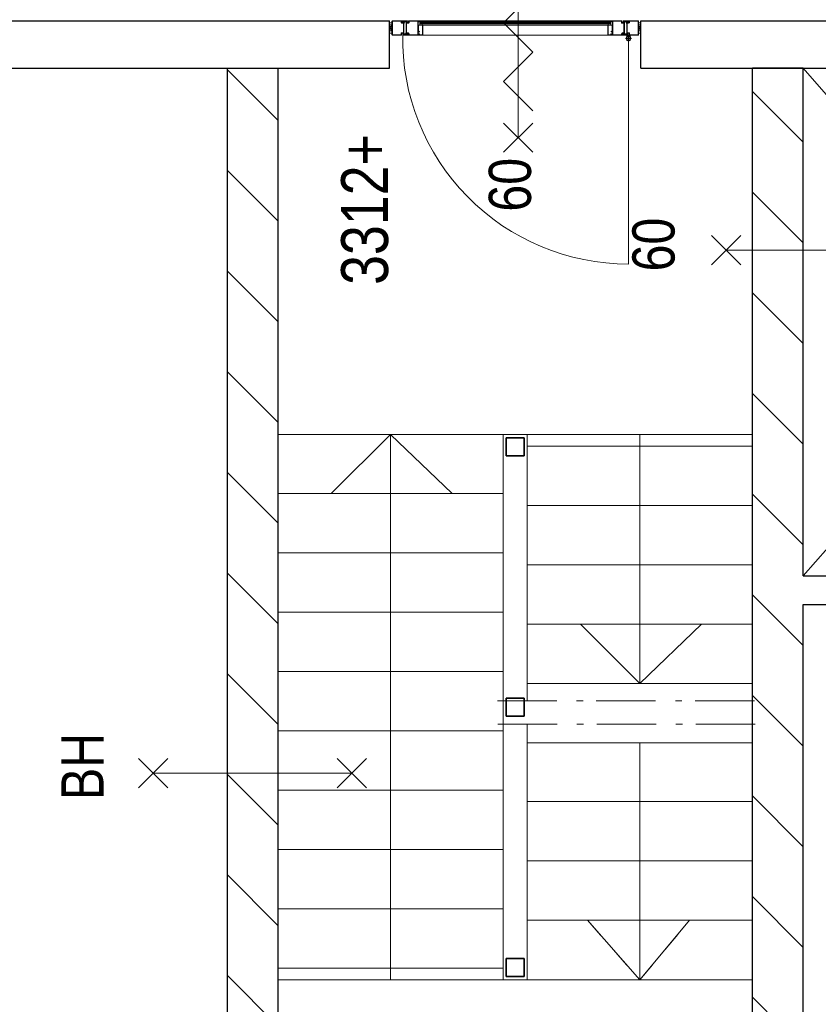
# Model space of a CAD drawing. Header units: millimetres. Extents: x 274596 to 660162, y 141333 to 298920.
# Tile 5 of 165: x 386072 to 389437, y 151060 to 155210. Entities that reach past the tile are written whole.
import ezdxf

# ---------------------------------------------------------------- set-up
doc = ezdxf.new("R2010")
doc.units = ezdxf.units.MM
doc.header["$LTSCALE"] = 400
doc.linetypes.add('STYLE_01', pattern=[0.416641, 0.208282, -0.208359])
doc.linetypes.add('STYLE_06', pattern=[1.041641, 0.625, -0.208282, 0.069427, -0.138931])
for name, color, linetype, lineweight in [('BA-Brandveiligheid', 7, 'Continuous', 15), ('Lijn-afbreek', 140, 'STYLE_06', 15), ('mat-beton (ihwg)', 5, 'Continuous', 25), ('mat-kalkzandsteen', 5, 'Continuous', 25), ('None', 7, 'Continuous', 9), ('Tekst', 140, 'Continuous', 15)]:
    doc.layers.add(name, color=color, linetype=linetype, lineweight=lineweight)
doc.styles.add('Arial Narrow', font='ARIALN.TTF', dxfattribs={"height": 222.25})

# ---------------------------------------------------------------- blocks, each defined once
blk = doc.blocks.new('*X800')
at = {"layer": 'None', "lineweight": 9}
for p, q in [((-54239.1, 491), (-54025.1, 705)), ((-53814.8, 491), (-53600.8, 705)), ((-53390.5, 491), (-53176.5, 705)), ((-52966.3, 491), (-52752.3, 705)), ((-52542, 491), (-52328, 705)), ((-52117.7, 491), (-51903.7, 705)), ((-51693.5, 491), (-51479.5, 705)), ((-51269.2, 491), (-51055.2, 705)), ((-50845, 491), (-50631, 705)), ((-50420.7, 491), (-50206.7, 705))]:
    blk.add_line(p, q, dxfattribs=at)
blk = doc.blocks.new('*X808')
at = {"layer": 'None', "lineweight": 9}
for p, q in [((-54146.4, 2705), (-53932.4, 2919)), ((-53722.1, 2705), (-53508.1, 2919)), ((-53297.9, 2705), (-53083.9, 2919)), ((-52873.6, 2705), (-52659.6, 2919)), ((-52449.3, 2705), (-52235.3, 2919)), ((-52025.1, 2705), (-51811.1, 2919)), ((-51600.8, 2705), (-51386.8, 2919)), ((-51176.5, 2705), (-50962.5, 2919)), ((-50752.3, 2705), (-50538.3, 2919)), ((-50328, 2705), (-50114, 2919))]:
    blk.add_line(p, q, dxfattribs=at)
blk = doc.blocks.new('060min Y')
at = {"layer": 'BA-Brandveiligheid', "color": 7, "linetype": 'Continuous', "lineweight": 15}
for p, q in [((-61.7, 480.2), (61.7, 356.7)), ((61.7, 480.2), (-61.7, 356.7)), ((0, -418.5), (0, 418.5)), ((-61.7, -480.2), (61.7, -356.7)), ((61.7, -480.2), (-61.7, -356.7))]:
    blk.add_line(p, q, dxfattribs=at)
at = {"layer": 'BA-Brandveiligheid', "color": 43, "insert": (-89.5, 813), "char_height": 177.8, "attachment_point": 1, "style": 'Arial Narrow'}
blk.add_mtext('60', dxfattribs=at)
blk = doc.blocks.new('0BH  Y')
at = {"layer": 'BA-Brandveiligheid', "color": 7, "linetype": 'Continuous', "lineweight": 15}
for p, q in [((-61.7, 480.2), (61.7, 356.7)), ((61.7, 480.2), (-61.7, 356.7)), ((0, -418.5), (0, 418.5)), ((-61.7, -480.2), (61.7, -356.7)), ((61.7, -480.2), (-61.7, -356.7))]:
    blk.add_line(p, q, dxfattribs=at)
at = {"layer": 'BA-Brandveiligheid', "color": 43, "insert": (-113.4, 805), "char_height": 177.8, "attachment_point": 1, "style": 'Arial Narrow'}
blk.add_mtext('BH', dxfattribs=at)
blk = doc.blocks.new('060min zelfsluitend X')
at = {"layer": 'BA-Brandveiligheid', "color": 7, "linetype": 'Continuous', "lineweight": 15}
for p, q in [((-480.2, 61.7), (-356.7, -61.7)), ((-480.2, -61.7), (-356.7, 61.7)), ((480.2, 61.7), (356.7, -61.7)), ((480.2, -61.7), (356.7, 61.7))]:
    blk.add_line(p, q, dxfattribs=at)
at = {"layer": 'None', "color": 7, "linetype": 'Continuous', "lineweight": 15}
for p, q in [((-305.3, -61.7), (-181.8, 61.7)), ((-58.3, -61.7), (-181.8, 61.7)), ((-58.3, -61.7), (65.2, 61.7)), ((188.6, -61.7), (65.2, 61.7)), ((188.6, -61.7), (312.1, 61.7)), ((-418.5, 0), (418.5, 0))]:
    blk.add_line(p, q, dxfattribs=at)
at = {"layer": 'BA-Brandveiligheid', "color": 43, "insert": (-730.2, 124.2), "char_height": 177.8, "attachment_point": 1, "style": 'Arial Narrow'}
blk.add_mtext('60', dxfattribs=at)
blk = doc.blocks.new('*U1080')
at = {"layer": 'None', "color": 43, "linetype": 'Continuous', "lineweight": 9}
for p, q in [((-50108.9, 491), (-52248.9, -1375)), ((-52248.9, 491), (-50108.9, -1375))]:
    blk.add_line(p, q, dxfattribs=at)
blk = doc.blocks.new('*U1301')
at = {"layer": 'None', "color": 8, "lineweight": 5}
blk.add_lwpolyline([(-49951.2, 1175), (-49951.2, 1185), (-49926.2, 1185), (-49926.2, 1175)], close=True, dxfattribs=at)
blk.add_lwpolyline([(-49951.2, 1175), (-49926.2, 1185), (-49926.2, 1175), (-49951.2, 1185)], dxfattribs=at)
blk = doc.blocks.new('*U1302')
at = {"layer": 'None', "color": 8, "linetype": 'Continuous', "lineweight": 5}
for points in [[(-49961.2, 1175), (-49959.6, 1180.4), (-49961.2, 1185), (-49956.2, 1185), (-49951.2, 1185), (-49951.2, 1180), (-49951.2, 1175), (-49956.2, 1175), (-49961.2, 1175)], [(-49916.2, 1175), (-49917.7, 1180.4), (-49916.2, 1185), (-49921.2, 1185), (-49926.2, 1185), (-49926.2, 1180), (-49926.2, 1175), (-49921.2, 1175), (-49916.2, 1175)]]:
    blk.add_open_spline(points, degree=2, knots=[0, 0, 0, 0.253055, 0.253055, 0.502036, 0.502036, 0.751018, 0.751018, 1, 1, 1], dxfattribs=at)
at = {"layer": 'None', "color": 7}
blk.add_blockref('*U1301', (0, 0), dxfattribs=at)
blk = doc.blocks.new('ARCPOLY21')
at = {"layer": 'None', "color": 8, "linetype": 'Continuous', "lineweight": 5}
for p, q in [((603.498816, 714.713573), (603.263974, 713.837028)), ((603.266954, 676.816344), (603.266954, 713.840008)), ((604.14046, 715.355217), (603.498816, 714.713573)), ((605.016947, 715.59006), (604.14046, 715.355217)), ((605.016947, 715.59), (641.516924, 715.59)), ((605.016947, 713.837028), (641.51895, 713.837028)), ((605.016947, 676.816344), (605.016947, 713.837028)), ((641.748786, 707.210541), (641.513944, 708.087087)), ((641.51895, 715.59006), (642.395437, 715.355217)), ((641.51895, 713.837028), (641.51895, 708.083987)), ((642.39049, 706.568897), (641.748786, 707.210541)), ((643.266976, 706.334054), (642.39049, 706.568897)), ((642.395437, 715.355217), (643.037081, 714.713573)), ((643.037081, 714.713573), (643.271923, 713.837028)), ((643.266976, 713.840008), (643.266976, 708.087087)), ((643.266976, 708.087087), (651.516974, 708.087087)), ((643.268943, 706.333995), (651.518941, 706.333995)), ((651.518941, 708.087087), (652.395487, 707.852185)), ((651.518941, 706.333995), (651.518941, 676.816344)), ((652.395487, 707.852185), (653.037071, 707.210541)), ((653.037071, 707.210541), (653.271973, 706.334054)), ((653.266966, 706.337094), (653.266966, 676.816344)), ((603.266954, 657.33999), (603.266954, 676.816344)), ((605.016947, 657.33707), (605.016947, 676.816344)), ((643.47446, 664.334774), (642.102242, 662.962556)), ((645.348966, 664.837062), (643.47446, 664.334774)), ((651.518941, 664.837003), (645.189941, 664.837003)), ((651.518941, 676.816344), (651.518941, 664.837003)), ((653.034508, 663.962066), (653.268933, 664.837062)), ((653.266966, 676.816344), (653.266966, 664.837003)), ((603.505969, 656.463563), (603.271961, 657.33707)), ((604.145408, 655.824125), (603.505969, 656.463563)), ((605.018973, 655.590057), (604.145408, 655.824125)), ((666.518927, 655.589998), (605.016947, 655.589998)), ((645.26695, 657.33707), (605.018973, 657.33707)), ((642.102242, 662.962556), (641.599953, 661.088109)), ((641.599953, 661.088109), (642.102242, 659.213603)), ((642.102242, 659.213603), (643.47446, 657.841384)), ((643.617749, 662.08756), (643.349946, 661.088109)), ((643.349946, 661.088109), (643.617749, 660.088599)), ((643.47446, 657.841384), (645.348966, 657.339096)), ((644.349456, 662.819266), (643.617749, 662.08756)), ((643.617749, 660.088599), (644.349456, 659.356892)), ((645.348966, 663.08707), (644.349456, 662.819266)), ((644.349456, 659.356892), (645.348966, 659.089088)), ((645.26695, 657.33707), (666.518927, 657.33707)), ((651.516974, 663.08701), (645.348966, 663.08701)), ((645.348966, 659.087062), (666.518927, 659.087062)), ((651.518941, 663.08707), (652.393937, 663.321495)), ((652.393937, 663.321495), (653.034508, 663.962066)), ((666.518927, 659.087062), (667.393923, 658.852637)), ((667.393923, 655.821502), (666.518927, 655.587077)), ((667.393923, 658.852637), (668.034494, 658.212066)), ((668.034494, 656.462073), (667.393923, 655.821502)), ((668.034494, 658.212066), (668.268919, 657.33707)), ((668.268919, 657.33707), (668.034494, 656.462073))]:
    blk.add_line(p, q, dxfattribs=at)
blk = doc.blocks.new('ARCPOLY22')
at = {"layer": 'None', "color": 8, "linetype": 'Continuous', "lineweight": 5}
for p, q in [((648.500085, 714.709997), (648.266017, 713.836491)), ((648.266017, 713.836491), (648.500085, 712.962985)), ((649.139583, 715.349495), (648.500085, 714.709997)), ((648.500085, 712.962985), (649.139583, 712.323546)), ((650.013089, 715.583503), (649.139583, 715.349495)), ((649.139583, 712.323546), (650.013089, 712.089479)), ((650.01303, 715.583563), (711.515069, 715.583563)), ((671.365023, 713.836551), (650.013089, 713.836551)), ((671.283066, 712.086558), (650.013089, 712.086558)), ((663.497508, 707.211494), (663.263083, 706.336498)), ((663.265109, 694.357216), (663.265109, 706.336558)), ((664.138079, 707.852066), (663.497508, 707.211494)), ((665.013075, 708.086491), (664.138079, 707.852066)), ((665.013075, 706.336558), (671.283066, 706.336558)), ((665.013075, 694.357216), (665.013075, 706.336558)), ((665.015101, 708.08655), (671.283066, 708.08655)), ((673.157573, 713.332236), (671.283066, 713.834465)), ((672.282577, 711.816669), (671.283066, 712.084472)), ((671.283066, 708.086491), (672.282577, 708.354354)), ((671.283066, 706.336498), (673.157573, 706.838787)), ((671.365023, 713.836551), (711.515069, 713.836551)), ((673.014224, 711.085021), (672.282577, 711.816669)), ((672.282577, 708.354354), (673.014224, 709.086001)), ((673.282087, 710.085511), (673.014224, 711.085021)), ((673.014224, 709.086001), (673.282087, 710.085511)), ((674.529791, 711.960018), (673.157573, 713.332236)), ((673.157573, 706.838787), (674.529791, 708.211005)), ((675.032079, 710.085511), (674.529791, 711.960018)), ((674.529791, 708.211005), (675.032079, 710.085511)), ((711.515069, 715.583503), (712.388575, 715.349495)), ((711.515069, 713.836551), (711.515069, 694.357216)), ((712.388575, 715.349495), (713.028014, 714.709997)), ((713.028014, 714.709997), (713.262081, 713.836491)), ((713.265061, 712.086558), (713.265061, 713.83357)), ((713.265061, 712.086558), (713.265061, 694.357216)), ((663.494945, 663.96302), (663.260043, 664.839506)), ((663.265109, 664.836466), (663.265109, 694.357216)), ((665.013075, 664.839566), (665.013075, 694.357216)), ((673.263073, 664.839566), (665.013075, 664.839566)), ((673.26504, 664.839506), (674.141586, 664.604664)), ((674.141586, 664.604664), (674.78323, 663.96302)), ((711.515069, 694.357216), (711.515069, 659.086466)), ((713.265061, 694.357216), (713.265061, 659.086525)), ((664.136589, 663.321376), (663.494945, 663.96302)), ((665.013075, 663.086534), (664.136589, 663.321376)), ((673.2651, 663.086474), (665.015101, 663.086474)), ((673.494935, 656.460047), (673.260093, 657.336533)), ((673.2651, 657.333553), (673.2651, 663.086474)), ((674.136579, 655.818403), (673.494935, 656.460047)), ((675.013065, 655.583501), (674.136579, 655.818403)), ((674.78323, 663.96302), (675.018072, 663.086534)), ((675.013065, 657.336593), (675.013065, 663.089573)), ((713.265061, 657.336593), (675.013065, 657.336593)), ((711.76511, 655.58356), (675.015092, 655.58356)), ((711.749554, 658.211052), (711.515069, 659.086049)), ((712.390065, 657.570481), (711.749554, 658.211052)), ((711.765051, 655.589461), (731.513083, 655.589461)), ((713.265061, 657.336056), (712.390065, 657.570481)), ((731.513083, 659.086466), (713.265061, 659.086466)), ((713.265061, 657.336473), (731.513083, 657.336473)), ((732.386589, 658.849478), (731.513083, 659.083545)), ((731.513083, 655.589521), (732.386589, 655.823588)), ((733.026028, 658.210039), (732.386589, 658.849478)), ((732.386589, 655.823588), (733.026028, 656.463027)), ((733.260095, 657.336533), (733.026028, 658.210039)), ((733.026028, 656.463027), (733.260095, 657.336533))]:
    blk.add_line(p, q, dxfattribs=at)
blk = doc.blocks.new('ARCPOLY24')
at = {"layer": 'None', "color": 8, "linetype": 'Continuous', "lineweight": 5}
for p, q in [((868.494928, 714.709997), (868.26092, 713.836491)), ((868.26092, 713.836491), (868.494928, 712.962985)), ((869.134426, 715.349495), (868.494928, 714.709997)), ((868.494928, 712.962985), (869.134426, 712.323546)), ((870.007932, 715.583503), (869.134426, 715.349495)), ((869.134426, 712.323546), (870.007932, 712.089479)), ((870.007873, 715.583563), (931.509912, 715.583563)), ((891.359866, 713.836551), (870.007932, 713.836551)), ((891.277909, 712.086558), (870.007932, 712.086558)), ((883.492351, 707.211494), (883.257926, 706.336498)), ((883.259952, 694.357216), (883.259952, 706.336558)), ((884.132922, 707.852066), (883.492351, 707.211494)), ((885.007918, 708.086491), (884.132922, 707.852066)), ((885.007918, 706.336558), (891.277909, 706.336558)), ((885.007918, 694.357216), (885.007918, 706.336558)), ((885.009944, 708.08655), (891.277909, 708.08655)), ((893.152416, 713.332236), (891.277909, 713.834465)), ((892.27742, 711.816669), (891.277909, 712.084472)), ((891.277909, 708.086491), (892.27742, 708.354354)), ((891.277909, 706.336498), (893.152416, 706.838787)), ((891.359866, 713.836551), (931.509912, 713.836551)), ((893.009067, 711.085021), (892.27742, 711.816669)), ((892.27742, 708.354354), (893.009067, 709.086001)), ((893.27693, 710.085511), (893.009067, 711.085021)), ((893.009067, 709.086001), (893.27693, 710.085511)), ((894.524634, 711.960018), (893.152416, 713.332236)), ((893.152416, 706.838787), (894.524634, 708.211005)), ((895.026922, 710.085511), (894.524634, 711.960018)), ((894.524634, 708.211005), (895.026922, 710.085511)), ((931.509912, 715.583503), (932.383418, 715.349495)), ((931.509912, 713.836551), (931.509912, 694.357216)), ((932.383418, 715.349495), (933.022857, 714.709997)), ((933.022857, 714.709997), (933.256924, 713.836491)), ((933.259904, 712.086558), (933.259904, 713.83357)), ((933.259904, 712.086558), (933.259904, 694.357216)), ((883.489788, 663.96302), (883.254886, 664.839506)), ((883.259952, 664.836466), (883.259952, 694.357216)), ((885.007918, 664.839566), (885.007918, 694.357216)), ((893.257916, 664.839566), (885.007918, 664.839566)), ((893.259883, 664.839506), (894.136429, 664.604664)), ((894.136429, 664.604664), (894.778073, 663.96302)), ((931.509912, 694.357216), (931.509912, 659.086466)), ((933.259904, 694.357216), (933.259904, 659.086525)), ((884.131432, 663.321376), (883.489788, 663.96302)), ((885.007918, 663.086534), (884.131432, 663.321376)), ((893.259943, 663.086474), (885.009944, 663.086474)), ((893.489778, 656.460047), (893.254936, 657.336533)), ((893.259943, 657.333553), (893.259943, 663.086474)), ((894.131422, 655.818403), (893.489778, 656.460047)), ((895.007908, 655.583501), (894.131422, 655.818403)), ((894.778073, 663.96302), (895.012915, 663.086534)), ((895.007908, 657.336593), (895.007908, 663.089573)), ((933.259904, 657.336593), (895.007908, 657.336593)), ((931.759953, 655.58356), (895.009935, 655.58356)), ((931.744397, 658.211052), (931.509912, 659.086049)), ((932.384908, 657.570481), (931.744397, 658.211052)), ((931.759894, 655.589461), (951.507926, 655.589461)), ((933.259904, 657.335997), (932.384908, 657.570481)), ((951.507926, 659.086466), (933.259904, 659.086466)), ((933.259904, 657.336473), (951.507926, 657.336473)), ((952.381432, 658.849478), (951.507926, 659.083545)), ((951.507926, 655.589521), (952.381432, 655.823588)), ((953.020871, 658.210039), (952.381432, 658.849478)), ((952.381432, 655.823588), (953.020871, 656.463027)), ((953.254938, 657.336533), (953.020871, 658.210039)), ((953.020871, 656.463027), (953.254938, 657.336533))]:
    blk.add_line(p, q, dxfattribs=at)
blk = doc.blocks.new('*U1303')
at = {"layer": 'None', "color": 8, "lineweight": 5}
blk.add_lwpolyline([(-49951.2, 2224), (-49951.2, 2234), (-49926.2, 2234), (-49926.2, 2224)], close=True, dxfattribs=at)
blk.add_lwpolyline([(-49951.2, 2224), (-49926.2, 2234), (-49926.2, 2224), (-49951.2, 2234)], dxfattribs=at)
blk = doc.blocks.new('*U1304')
at = {"layer": 'None', "color": 8, "linetype": 'Continuous', "lineweight": 5}
for points in [[(-49961.2, 2224), (-49959.6, 2229.3), (-49961.2, 2234), (-49956.2, 2234), (-49951.2, 2234), (-49951.2, 2229), (-49951.2, 2224), (-49956.2, 2224), (-49961.2, 2224)], [(-49916.2, 2224), (-49917.7, 2229.3), (-49916.2, 2234), (-49921.2, 2234), (-49926.2, 2234), (-49926.2, 2229), (-49926.2, 2224), (-49921.2, 2224), (-49916.2, 2224)]]:
    blk.add_open_spline(points, degree=2, knots=[0, 0, 0, 0.253055, 0.253055, 0.502036, 0.502036, 0.751018, 0.751018, 1, 1, 1], dxfattribs=at)
at = {"layer": 'None', "color": 7}
blk.add_blockref('*U1303', (0, 0), dxfattribs=at)
blk = doc.blocks.new('*U1305')
at = {"layer": 'None', "color": 8, "linetype": 'Continuous', "lineweight": 5}
for p, q in [((-49965.3, 2178.1), (-49965.4, 2177.5)), ((-49965.4, 2163.9), (-49965.4, 2177.5)), ((-49965.4, 2163.9), (-49965.3, 2163.9)), ((-49965.3, 2162.5), (-49965.4, 2162.5)), ((-49965.4, 2162.5), (-49965.4, 2156.8)), ((-49964.9, 2178.5), (-49965.3, 2178.1)), ((-49965.3, 2163.9), (-49965, 2163.6)), ((-49965.1, 2162.8), (-49965.3, 2162.5)), ((-49964.9, 2163.2), (-49965.1, 2162.8)), ((-49965, 2163.6), (-49964.9, 2163.2)), ((-49964.3, 2178.6), (-49964.9, 2178.5)), ((-49964.2, 2177.4), (-49964.4, 2177.3)), ((-49964.4, 2177.3), (-49964.4, 2177.2)), ((-49964.4, 2175.4), (-49964.4, 2177.2)), ((-49964.4, 2175.4), (-49964.2, 2172.7)), ((-49963.8, 2178.5), (-49964.3, 2178.6)), ((-49964, 2177.3), (-49964.2, 2177.4)), ((-49964.2, 2172.7), (-49963.5, 2167.1)), ((-49961.2, 2173), (-49964, 2177.3)), ((-49963.4, 2178.1), (-49963.8, 2178.5)), ((-49963.3, 2166.7), (-49963.5, 2167.1)), ((-49960.4, 2173.5), (-49963.4, 2178.1)), ((-49963.4, 2161.1), (-49963.1, 2163.1)), ((-49963.4, 2158.9), (-49961.5, 2162.5)), ((-49963.3, 2161), (-49963.4, 2161.1)), ((-49963.4, 2155.4), (-49961.5, 2158.9)), ((-49963.3, 2157.7), (-49963.4, 2158.9)), ((-49962.8, 2166.3), (-49963.3, 2166.7)), ((-49963.1, 2161), (-49963.3, 2161)), ((-49962.2, 2159.3), (-49963.2, 2157.7)), ((-49963.1, 2163.1), (-49962.9, 2163.6)), ((-49962.1, 2162.8), (-49963.1, 2161)), ((-49962.9, 2163.6), (-49962.6, 2163.9)), ((-49962.8, 2166.3), (-49959.2, 2165.1)), ((-49962.6, 2163.9), (-49962.1, 2164)), ((-49961.8, 2159.5), (-49962.2, 2159.3)), ((-49958.6, 2164), (-49962.1, 2164)), ((-49961.8, 2162.9), (-49962.1, 2162.8)), ((-49961.5, 2162.8), (-49961.8, 2162.9)), ((-49961.5, 2159.3), (-49961.8, 2159.5)), ((-49961.5, 2162.5), (-49961.5, 2162.8)), ((-49961.5, 2158.9), (-49961.5, 2159.3)), ((-49961, 2172.8), (-49961.2, 2173)), ((-49960.8, 2172.8), (-49961, 2172.8)), ((-49960.6, 2172.9), (-49960.8, 2172.8)), ((-49960.4, 2173), (-49960.6, 2172.9)), ((-49960.6, 2172.9), (-49960.6, 2172.9)), ((-49960.4, 2173.5), (-49960.4, 2173.3)), ((-49960.4, 2173.3), (-49960.4, 2173)), ((-49958.8, 2164.9), (-49959.2, 2165.1)), ((-49958.5, 2164.6), (-49958.8, 2164.9)), ((-49958.4, 2164.1), (-49958.6, 2164)), ((-49958.5, 2164.6), (-49958.4, 2164.2)), ((-49958.4, 2164.2), (-49958.4, 2164.1)), ((-49919.5, 2173.8), (-49919.3, 2174)), ((-49919.5, 2173.7), (-49919.5, 2173.8)), ((-49919.4, 2173.4), (-49919.5, 2173.7)), ((-49919.4, 2173.4), (-49919.1, 2173)), ((-49919.3, 2174), (-49915.8, 2173.9)), ((-49919.1, 2173), (-49918.7, 2172.8)), ((-49915.1, 2171.6), (-49918.7, 2172.8)), ((-49917.5, 2164.9), (-49917.3, 2165.1)), ((-49917.5, 2164.6), (-49917.5, 2164.9)), ((-49917.4, 2164.4), (-49917.5, 2164.6)), ((-49917.4, 2164.4), (-49914.5, 2159.8)), ((-49917.3, 2165.1), (-49917.3, 2165.1)), ((-49917.3, 2165.1), (-49917, 2165.1)), ((-49917, 2165.1), (-49916.8, 2165.1)), ((-49916.8, 2165.1), (-49916.7, 2164.9)), ((-49916.7, 2164.9), (-49913.8, 2160.7)), ((-49914.5, 2182.5), (-49916.4, 2179)), ((-49916.4, 2179), (-49916.4, 2178.6)), ((-49914.5, 2179), (-49916.4, 2175.4)), ((-49916.4, 2178.6), (-49916.1, 2178.4)), ((-49916.4, 2175.4), (-49916.4, 2175.1)), ((-49916.4, 2175.1), (-49916.1, 2175)), ((-49916.1, 2178.4), (-49915.7, 2178.6)), ((-49916.1, 2175), (-49915.8, 2175.2)), ((-49915.8, 2175.2), (-49914.8, 2176.9)), ((-49915.3, 2174), (-49915.8, 2173.9)), ((-49915.7, 2178.6), (-49914.7, 2180.2)), ((-49915, 2174.3), (-49915.3, 2174)), ((-49915.1, 2171.6), (-49914.6, 2171.3)), ((-49914.8, 2174.8), (-49915, 2174.3)), ((-49914.8, 2180.4), (-49914.7, 2180.6)), ((-49914.7, 2180.2), (-49914.8, 2180.4)), ((-49914.8, 2176.9), (-49914.6, 2177)), ((-49914.5, 2176.8), (-49914.8, 2174.8)), ((-49914.7, 2180.6), (-49914.5, 2180.6)), ((-49914.6, 2177), (-49914.5, 2176.8)), ((-49914.6, 2171.3), (-49914.4, 2170.8)), ((-49914.3, 2182.6), (-49914.5, 2182.5)), ((-49914.5, 2180.6), (-49914.4, 2180.4)), ((-49914.4, 2180.4), (-49914.5, 2180.2)), ((-49914.5, 2180.2), (-49914.5, 2179)), ((-49914.5, 2159.8), (-49914.1, 2159.5)), ((-49913.7, 2165.2), (-49914.4, 2170.8)), ((-49914, 2182.7), (-49914.3, 2182.6)), ((-49914.1, 2159.5), (-49913.5, 2159.3)), ((-49913.8, 2182.6), (-49914, 2182.7)), ((-49912.4, 2181.1), (-49913.8, 2182.6)), ((-49913.8, 2160.7), (-49913.7, 2160.6)), ((-49913.5, 2162.6), (-49913.7, 2165.2)), ((-49913.7, 2160.6), (-49913.5, 2160.7)), ((-49913.5, 2162.6), (-49913.5, 2160.8)), ((-49913.5, 2160.7), (-49913.5, 2160.8)), ((-49913.5, 2159.3), (-49913, 2159.4)), ((-49913, 2174.7), (-49912.8, 2175.1)), ((-49912.9, 2174.3), (-49913, 2174.7)), ((-49913, 2159.4), (-49912.6, 2159.8)), ((-49912.6, 2174), (-49912.9, 2174.3)), ((-49912.8, 2175.1), (-49912.5, 2175.4)), ((-49912.4, 2174), (-49912.6, 2174)), ((-49912.6, 2159.8), (-49912.4, 2160.4)), ((-49912.5, 2175.4), (-49912.4, 2175.4)), ((-49912.4, 2175.4), (-49912.4, 2181.1)), ((-49912.4, 2174), (-49912.4, 2160.4)), ((-49968.9, 2119.3), (-49968.9, 1365)), ((-49965.4, 2156.8), (-49964, 2155.4)), ((-49964, 2155.4), (-49963.9, 2155.3)), ((-49963.9, 2155.3), (-49963.6, 2155.3)), ((-49963.6, 2155.3), (-49963.4, 2155.4)), ((-49963.5, 2157.5), (-49963.3, 2157.7)), ((-49963.4, 2157.4), (-49963.5, 2157.5)), ((-49963.2, 2157.4), (-49963.4, 2157.4)), ((-49963.2, 2157.7), (-49963.1, 2157.5)), ((-49963.1, 2157.5), (-49963.2, 2157.4)), ((-49908.9, 2119.3), (-49908.9, 1365)), ((-49968.4, 2111.7), (-49968.1, 2112.8)), ((-49968.4, 2111.7), (-49968.4, 2095.3)), ((-49968.4, 2095.3), (-49968.3, 2094.6)), ((-49968.3, 2094.6), (-49967.8, 2094.2)), ((-49968.1, 2112.8), (-49967.3, 2113.7)), ((-49967.8, 2094.2), (-49967.1, 2094)), ((-49967.3, 2113.7), (-49966.1, 2114)), ((-49967.2, 2111.7), (-49967.1, 2112.2)), ((-49967.2, 2111.7), (-49967.2, 2095.2)), ((-49967.2, 2095.2), (-49927.7, 2095.2)), ((-49967.1, 2112.2), (-49966.7, 2112.6)), ((-49967.1, 2094), (-49944.7, 2094)), ((-49966.7, 2112.6), (-49966.1, 2112.7)), ((-49966.1, 2114), (-49965, 2113.7)), ((-49966.1, 2112.7), (-49965.6, 2112.6)), ((-49965.6, 2112.6), (-49965.2, 2112.2)), ((-49965.2, 2111.3), (-49965.5, 2107.6)), ((-49964.3, 2107.4), (-49965.5, 2107.6)), ((-49965.2, 2112.2), (-49965.1, 2111.7)), ((-49965.1, 2111.7), (-49965.2, 2111.3)), ((-49965, 2113.7), (-49964.1, 2112.8)), ((-49963.9, 2111.1), (-49964.3, 2107.4)), ((-49964.1, 2112.8), (-49963.8, 2111.7)), ((-49963.8, 2111.7), (-49963.9, 2111.1)), ((-49956.2, 2113.1), (-49956.4, 2112.1)), ((-49956.4, 2112.1), (-49956.2, 2111.2)), ((-49955.5, 2113.8), (-49956.2, 2113.1)), ((-49955.9, 2110.9), (-49953.2, 2108.2)), ((-49954.5, 2114), (-49955.5, 2113.8)), ((-49955, 2112.4), (-49955.1, 2112.1)), ((-49955.1, 2112.1), (-49955.1, 2111.8)), ((-49955.1, 2111.8), (-49955, 2111.7)), ((-49954.8, 2112.6), (-49955, 2112.4)), ((-49955, 2111.7), (-49952.3, 2109.1)), ((-49954.5, 2112.7), (-49954.8, 2112.6)), ((-49954.7, 2094), (-49938.9, 2094)), ((-49944.7, 2114), (-49954.5, 2114)), ((-49927.7, 2112.7), (-49954.5, 2112.7)), ((-49952.3, 2109.1), (-49953.2, 2108.2)), ((-49944.7, 2094), (-49927.6, 2094)), ((-49927.7, 2114), (-49927, 2113.8)), ((-49927.7, 2095.2), (-49927.7, 2112.7)), ((-49927.6, 2094), (-49926.9, 2094.2)), ((-49927.1, 2113.8), (-49926.6, 2113.3)), ((-49926.9, 2094.2), (-49926.5, 2094.6)), ((-49926.6, 2113.3), (-49926.5, 2112.7)), ((-49926.6, 2094.6), (-49926.5, 2095.3)), ((-49926.5, 2095.3), (-49926.5, 2112.7)), ((-49916.9, 2106.5), (-49926.5, 2106.5)), ((-49921.9, 2096.5), (-49926.5, 2096.5)), ((-49926.5, 2096.5), (-49926.5, 1365)), ((-49921.9, 1383), (-49921.9, 2106.5)), ((-49916.9, 1383), (-49916.9, 2106.5)), ((-49910.4, 2094), (-49916.9, 2094)), ((-49912.4, 2095.7), (-49912.4, 1365)), ((-49968.9, 1286.5), (-49968.9, 1365)), ((-49926.5, 1365), (-49926.5, 1333.8)), ((-49926.5, 1313.7), (-49926.5, 1347.5)), ((-49921.9, 1347.5), (-49921.9, 1302.5)), ((-49916.9, 1347.5), (-49916.9, 1302.5)), ((-49912.4, 1365), (-49912.4, 1333.8)), ((-49912.4, 1313.2), (-49912.4, 1333.8)), ((-49908.9, 1286.5), (-49908.9, 1365)), ((-49968.4, 1313.7), (-49968.3, 1314.4)), ((-49968.4, 1297.3), (-49968.4, 1313.7)), ((-49968.4, 1297.3), (-49968.1, 1296.1)), ((-49968.3, 1314.4), (-49967.8, 1314.8)), ((-49968.1, 1296.1), (-49967.3, 1295.3)), ((-49967.8, 1314.8), (-49967.1, 1315)), ((-49967.3, 1295.3), (-49966.1, 1295)), ((-49967.2, 1313.7), (-49927.7, 1313.7)), ((-49967.2, 1297.3), (-49967.2, 1313.7)), ((-49967.2, 1297.3), (-49967.1, 1296.8)), ((-49967.1, 1315), (-49944.7, 1315)), ((-49967.1, 1296.8), (-49966.7, 1296.4)), ((-49966.7, 1296.4), (-49966.1, 1296.2)), ((-49966.1, 1296.2), (-49965.6, 1296.4)), ((-49966.1, 1295), (-49965, 1295.3)), ((-49965.6, 1296.4), (-49965.2, 1296.8)), ((-49964.3, 1301.5), (-49965.5, 1301.4)), ((-49965.2, 1297.7), (-49965.5, 1301.4)), ((-49965.1, 1297.3), (-49965.2, 1297.7)), ((-49965.2, 1296.8), (-49965.1, 1297.3)), ((-49965, 1295.3), (-49964.1, 1296.1)), ((-49963.9, 1297.8), (-49964.3, 1301.5)), ((-49964.1, 1296.1), (-49963.8, 1297.3)), ((-49963.8, 1297.3), (-49963.9, 1297.8)), ((-49956.4, 1296.8), (-49956.2, 1297.8)), ((-49956.2, 1295.9), (-49956.4, 1296.8)), ((-49956.2, 1297.8), (-49955.9, 1298.1)), ((-49955.5, 1295.2), (-49956.2, 1295.9)), ((-49955.9, 1298.1), (-49953.2, 1300.8)), ((-49954.5, 1295), (-49955.5, 1295.2)), ((-49955.1, 1297.2), (-49955, 1297.3)), ((-49955.1, 1296.8), (-49955.1, 1297.2)), ((-49955, 1296.5), (-49955.1, 1296.8)), ((-49955, 1297.3), (-49952.3, 1299.9)), ((-49954.8, 1296.3), (-49955, 1296.5)), ((-49954.5, 1296.2), (-49954.8, 1296.3)), ((-49954.7, 1315), (-49938.9, 1315)), ((-49927.7, 1296.2), (-49954.5, 1296.2)), ((-49944.7, 1295), (-49954.5, 1295)), ((-49952.3, 1299.9), (-49953.2, 1300.8)), ((-49944.7, 1315), (-49938.9, 1315)), ((-49944.7, 1315), (-49927.6, 1315)), ((-49927.7, 1313.7), (-49927.7, 1296.2)), ((-49927.7, 1295), (-49927, 1295.2)), ((-49927.6, 1315), (-49926.9, 1314.8)), ((-49927.1, 1295.2), (-49926.6, 1295.6)), ((-49926.9, 1314.8), (-49926.5, 1314.4)), ((-49926.6, 1314.4), (-49926.5, 1313.7)), ((-49926.6, 1295.6), (-49926.5, 1296.3)), ((-49926.5, 1313.7), (-49926.5, 1296.3)), ((-49921.9, 1312.5), (-49926.5, 1312.5)), ((-49916.9, 1302.5), (-49926.5, 1302.5)), ((-49910.4, 1315), (-49916.9, 1315)), ((-49965.4, 1252.2), (-49964, 1253.6)), ((-49965.4, 1246.5), (-49965.4, 1252.2)), ((-49965.3, 1246.5), (-49965.4, 1246.5)), ((-49965.1, 1246.2), (-49965.3, 1246.5)), ((-49965.3, 1245.1), (-49965, 1245.4)), ((-49964.9, 1245.8), (-49965.1, 1246.2)), ((-49965, 1245.4), (-49964.9, 1245.8)), ((-49964, 1253.6), (-49963.9, 1253.7)), ((-49963.9, 1253.7), (-49963.6, 1253.7)), ((-49963.6, 1253.7), (-49963.4, 1253.5)), ((-49963.4, 1251.6), (-49963.5, 1251.5)), ((-49963.5, 1251.5), (-49963.3, 1251.3)), ((-49963.4, 1253.5), (-49961.5, 1250.1)), ((-49963.2, 1251.6), (-49963.4, 1251.6)), ((-49963.3, 1251.3), (-49963.4, 1250)), ((-49963.4, 1250), (-49961.5, 1246.5)), ((-49963.3, 1248), (-49963.4, 1247.8)), ((-49963.4, 1247.8), (-49963.1, 1245.8)), ((-49963.1, 1247.9), (-49963.3, 1248)), ((-49963.1, 1251.5), (-49963.2, 1251.6)), ((-49963.2, 1251.3), (-49963.1, 1251.5)), ((-49962.2, 1249.7), (-49963.2, 1251.3)), ((-49962.1, 1246.2), (-49963.1, 1247.9)), ((-49963.1, 1245.8), (-49962.9, 1245.4)), ((-49962.9, 1245.4), (-49962.6, 1245.1)), ((-49961.8, 1249.5), (-49962.2, 1249.7)), ((-49961.8, 1246), (-49962.1, 1246.2)), ((-49961.5, 1249.7), (-49961.8, 1249.5)), ((-49961.5, 1246.2), (-49961.8, 1246)), ((-49961.5, 1250.1), (-49961.5, 1249.7)), ((-49961.5, 1246.5), (-49961.5, 1246.2)), ((-49917.4, 1244.5), (-49914.5, 1249.1)), ((-49916.7, 1244), (-49913.8, 1248.3)), ((-49914.5, 1249.1), (-49914.1, 1249.5)), ((-49914.1, 1249.5), (-49913.5, 1249.6)), ((-49913.8, 1248.3), (-49913.7, 1248.4)), ((-49913.7, 1248.4), (-49913.5, 1248.3)), ((-49913.5, 1246.4), (-49913.7, 1243.8)), ((-49913.5, 1249.6), (-49913, 1249.5)), ((-49913.5, 1248.3), (-49913.5, 1248.2)), ((-49913.5, 1246.4), (-49913.5, 1248.2)), ((-49913, 1249.5), (-49912.6, 1249.1)), ((-49912.6, 1249.1), (-49912.4, 1248.5)), ((-49912.4, 1235), (-49912.4, 1248.5)), ((-50000.9, 1227.5), (-49974.2, 1227.5)), ((-49992.6, 1230.1), (-49992.9, 1227.5)), ((-49992.6, 1224.9), (-49992.9, 1227.5)), ((-49991.6, 1232.5), (-49992.6, 1230.1)), ((-49991.6, 1222.5), (-49992.6, 1224.9)), ((-49990, 1234.6), (-49991.6, 1232.5)), ((-49990, 1220.4), (-49991.6, 1222.5)), ((-49990.8, 1227.5), (-49990.6, 1229.6)), ((-49990.8, 1227.5), (-49990.6, 1225.4)), ((-49990.6, 1229.6), (-49989.8, 1231.5)), ((-49990.6, 1225.4), (-49989.8, 1223.5)), ((-49987.9, 1236.2), (-49990, 1234.6)), ((-49987.9, 1218.8), (-49990, 1220.4)), ((-49989.8, 1231.5), (-49988.5, 1233.2)), ((-49989.8, 1223.5), (-49988.5, 1221.8)), ((-49988.5, 1233.2), (-49986.8, 1234.4)), ((-49988.5, 1221.8), (-49986.8, 1220.6)), ((-49985.4, 1237.2), (-49987.9, 1236.2)), ((-49985.4, 1217.8), (-49987.9, 1218.8)), ((-49986.8, 1234.4), (-49984.9, 1235.2)), ((-49986.8, 1220.6), (-49984.9, 1219.8)), ((-49982.8, 1237.6), (-49985.4, 1237.2)), ((-49982.8, 1217.4), (-49985.4, 1217.8)), ((-49984.9, 1235.2), (-49982.8, 1235.5)), ((-49984.9, 1219.8), (-49982.8, 1219.5)), ((-49982.8, 1215.1), (-49982.8, 1240.2)), ((-49982.8, 1237.6), (-49980.2, 1237.2)), ((-49980.8, 1235.2), (-49982.8, 1235.5)), ((-49980.8, 1219.8), (-49982.8, 1219.5)), ((-49982.8, 1217.4), (-49980.2, 1217.8)), ((-49978.8, 1234.4), (-49980.8, 1235.2)), ((-49978.8, 1220.6), (-49980.8, 1219.8)), ((-49980.2, 1237.2), (-49977.8, 1236.2)), ((-49980.2, 1217.8), (-49977.8, 1218.8)), ((-49977.2, 1233.2), (-49978.8, 1234.4)), ((-49977.2, 1221.8), (-49978.8, 1220.6)), ((-49970.2, 1232), (-49977.8, 1236.2)), ((-49977.8, 1236.2), (-49975.7, 1234.6)), ((-49970.3, 1222.7), (-49977.8, 1218.7)), ((-49977.8, 1218.8), (-49975.7, 1220.4)), ((-49975.9, 1231.5), (-49977.2, 1233.2)), ((-49975.9, 1223.5), (-49977.2, 1221.8)), ((-49975.1, 1229.6), (-49975.9, 1231.5)), ((-49975.1, 1225.4), (-49975.9, 1223.5)), ((-49975.7, 1234.6), (-49974.1, 1232.5)), ((-49975.7, 1220.4), (-49974.1, 1222.5)), ((-49974.8, 1227.5), (-49975.1, 1229.6)), ((-49974.8, 1227.5), (-49975.1, 1225.4)), ((-49974.1, 1232.5), (-49973.1, 1230.1)), ((-49969.8, 1230.4), (-49974.1, 1222.4)), ((-49974.1, 1222.5), (-49973.1, 1224.9)), ((-49973.1, 1230.1), (-49972.8, 1227.5)), ((-49973.1, 1224.9), (-49972.8, 1227.5)), ((-49969.7, 1224.9), (-49971.3, 1227.7)), ((-49969.7, 1224.9), (-49970.3, 1222.7)), ((-49969.8, 1230.4), (-49970.2, 1232)), ((-49965.4, 1245), (-49965.3, 1245.1)), ((-49965.4, 1245), (-49965.4, 1231.5)), ((-49965.3, 1230.9), (-49965.4, 1231.5)), ((-49964.9, 1230.5), (-49965.3, 1230.9)), ((-49964.3, 1230.4), (-49964.9, 1230.5)), ((-49964.4, 1233.6), (-49964.2, 1236.2)), ((-49964.4, 1233.6), (-49964.4, 1231.8)), ((-49964.4, 1231.7), (-49964.4, 1231.8)), ((-49964.2, 1231.6), (-49964.4, 1231.7)), ((-49963.8, 1230.5), (-49964.3, 1230.4)), ((-49964.2, 1236.2), (-49963.5, 1241.8)), ((-49964, 1231.7), (-49964.2, 1231.6)), ((-49961.2, 1236), (-49964, 1231.7)), ((-49963.4, 1230.9), (-49963.8, 1230.5)), ((-49963.3, 1242.3), (-49963.5, 1241.8)), ((-49960.4, 1235.5), (-49963.4, 1230.9)), ((-49962.8, 1242.7), (-49963.3, 1242.3)), ((-49962.8, 1242.7), (-49959.2, 1243.8)), ((-49962.6, 1245.1), (-49962.1, 1245)), ((-49958.6, 1245), (-49962.1, 1245)), ((-49961, 1236.1), (-49961.2, 1236)), ((-49960.8, 1236.2), (-49961, 1236.1)), ((-49960.6, 1236.1), (-49960.8, 1236.2)), ((-49960.6, 1236.1), (-49960.6, 1236.1)), ((-49960.4, 1235.9), (-49960.6, 1236.1)), ((-49960.4, 1235.7), (-49960.4, 1235.9)), ((-49960.4, 1235.5), (-49960.4, 1235.7)), ((-49958.8, 1244), (-49959.2, 1243.8)), ((-49958.5, 1244.4), (-49958.8, 1244)), ((-49958.4, 1244.8), (-49958.6, 1245)), ((-49958.5, 1244.4), (-49958.4, 1244.7)), ((-49958.4, 1244.7), (-49958.4, 1244.8)), ((-49919.4, 1235.6), (-49919.5, 1235.2)), ((-49919.5, 1235.2), (-49919.5, 1235.1)), ((-49919.5, 1235.1), (-49919.3, 1235)), ((-49919.4, 1235.6), (-49919.1, 1235.9)), ((-49919.3, 1235), (-49915.8, 1235)), ((-49919.1, 1235.9), (-49918.7, 1236.2)), ((-49915.1, 1237.3), (-49918.7, 1236.2)), ((-49917.4, 1244.5), (-49917.5, 1244.3)), ((-49917.5, 1244.3), (-49917.5, 1244)), ((-49917.5, 1244), (-49917.3, 1243.9)), ((-49917.3, 1243.9), (-49917.3, 1243.9)), ((-49917.3, 1243.9), (-49917, 1243.8)), ((-49917, 1243.8), (-49916.8, 1243.9)), ((-49916.8, 1243.9), (-49916.7, 1244)), ((-49916.4, 1233.8), (-49916.1, 1233.9)), ((-49916.4, 1233.5), (-49916.4, 1233.8)), ((-49914.5, 1229.9), (-49916.4, 1233.5)), ((-49916.4, 1230.3), (-49916.1, 1230.5)), ((-49916.4, 1229.9), (-49916.4, 1230.3)), ((-49914.5, 1226.4), (-49916.4, 1229.9)), ((-49916.1, 1233.9), (-49915.8, 1233.8)), ((-49916.1, 1230.5), (-49915.7, 1230.3)), ((-49915.3, 1234.9), (-49915.8, 1235)), ((-49915.8, 1233.8), (-49914.8, 1232)), ((-49915.7, 1230.3), (-49914.7, 1228.7)), ((-49915, 1234.6), (-49915.3, 1234.9)), ((-49915.1, 1237.3), (-49914.6, 1237.7)), ((-49914.8, 1234.2), (-49915, 1234.6)), ((-49914.5, 1232.1), (-49914.8, 1234.2)), ((-49914.8, 1232), (-49914.6, 1232)), ((-49914.7, 1228.7), (-49914.8, 1228.5)), ((-49914.8, 1228.5), (-49914.7, 1228.4)), ((-49914.7, 1228.4), (-49914.5, 1228.4)), ((-49914.6, 1237.7), (-49914.4, 1238.1)), ((-49914.6, 1232), (-49914.5, 1232.1)), ((-49914.5, 1228.7), (-49914.5, 1229.9)), ((-49914.4, 1228.5), (-49914.5, 1228.7)), ((-49914.5, 1228.4), (-49914.4, 1228.5)), ((-49914.3, 1226.3), (-49914.5, 1226.4)), ((-49913.7, 1243.8), (-49914.4, 1238.1)), ((-49914, 1226.3), (-49914.3, 1226.3)), ((-49913.8, 1226.4), (-49914, 1226.3)), ((-49912.4, 1227.8), (-49913.8, 1226.4)), ((-49912.9, 1234.6), (-49913, 1234.2)), ((-49913, 1234.2), (-49912.8, 1233.8)), ((-49912.6, 1234.9), (-49912.9, 1234.6)), ((-49912.8, 1233.8), (-49912.5, 1233.5)), ((-49912.4, 1235), (-49912.6, 1234.9)), ((-49912.5, 1233.5), (-49912.4, 1233.5)), ((-49912.4, 1233.5), (-49912.4, 1227.8))]:
    blk.add_line(p, q, dxfattribs=at)
at = {"layer": 'None', "color": 8, "lineweight": 5}
blk.add_line((-49910.7, 2159), (-49910.7, 2154), dxfattribs=at)
at = {"layer": 'None', "color": 43, "linetype": 'Continuous', "lineweight": 9}
blk.add_line((-49982.8, 1227.6), (-50934.3, 1227.6), dxfattribs=at)
at = {"layer": 'None', "color": 8, "linetype": 'Continuous', "lineweight": 5}
for points in [[(-49921.9, 1365), (-49921.9, 2106.5), (-49916.9, 2106.5), (-49916.9, 1365)], [(-49921.9, 1365), (-49921.9, 1302.5), (-49916.9, 1302.5), (-49916.9, 1365)]]:
    blk.add_lwpolyline(points, dxfattribs=at)
blk.add_lwpolyline([(-49916.9, 1347.5), (-49921.9, 1347.5), (-49921.9, 1302.5), (-49916.9, 1302.5)], close=True, dxfattribs=at)
at = {"layer": 'None', "color": 43, "linetype": 'Continuous', "lineweight": 9}
blk.add_arc((-49982.8, 1227.6), 951.5, 88.994, 180, dxfattribs=at)
at = {"layer": 'None', "color": 8, "linetype": 'Continuous', "lineweight": 5}
for centre, radius, start, end in [((-49972.4, 1237.3), 3.57, 243.3356, 350.5891), ((-49972.1, 1218.2), 3.18, 358.6813, 117.3692), ((-49971.5, 1232.2), 4.69, 273.809, 332.009), ((-49972.3, 1221.8), 5.78, 32.8137, 79.084)]:
    blk.add_arc(centre, radius, start, end, dxfattribs=at)
at = {"layer": 'None', "color": 8, "xscale": -1, "rotation": 90}
for name, p in [('ARCPOLY21', (-49253.4, 2827.2)), ('ARCPOLY24', (-49253.4, 3047.2))]:
    blk.add_blockref(name, p, dxfattribs=at)
at = {"layer": 'None', "color": 7}
for name in ['*U1304', '*U1302']:
    blk.add_blockref(name, (0, 0), dxfattribs=at)
at = {"layer": 'None', "color": 8, "rotation": 90}
for name in ['ARCPOLY22', 'ARCPOLY21']:
    blk.add_blockref(name, (-49253.4, 581.7), dxfattribs=at)

msp = doc.modelspace()

# ---------------------------------------------------------------- linework, layer by layer
at = {"layer": 'Lijn-afbreek', "lineweight": 15}
for p, q in [((388084.41069, 152339.4686), (389239.41069, 152339.4686)), ((388084.41069, 152339.4686), (389239.41069, 152339.4686)), ((388086.62983, 152240.36215), (389241.62983, 152240.36215)), ((388086.62983, 152240.36215), (389241.62983, 152240.36215))]:
    msp.add_line(p, q, dxfattribs=at)
at = {"layer": 'mat-beton (ihwg)', "lineweight": 25}
for p, q in [((384959.41069, 155205.42983), (387629.41069, 155205.42983)), ((387629.41069, 155005.42983), (387629.41069, 155205.42983)), ((388689.41069, 155205.42983), (391359.41069, 155205.42983)), ((388689.41069, 155005.42983), (388689.41069, 155205.42983)), ((384959.41069, 155005.42983), (387629.41069, 155005.42983)), ((388689.41069, 155005.42983), (391359.41069, 155005.42983))]:
    msp.add_line(p, q, dxfattribs=at)
at = {"layer": 'mat-kalkzandsteen', "lineweight": 25}
for p, q in [((386945.41069, 155005.42983), (386945.41069, 149640.42983)), ((386945.41069, 155005.42983), (387159.41069, 155005.42983)), ((387159.41069, 155005.42983), (387159.41069, 149426.42983)), ((389373.41069, 155005.42983), (389159.41069, 155005.42983)), ((389159.41069, 149426.42983), (389159.41069, 155005.42983)), ((389373.41069, 152865.42983), (389373.41069, 155005.42983)), ((389373.41069, 152865.42983), (391239.41069, 152865.42983)), ((389373.41069, 152745.42983), (391359.41069, 152745.42983)), ((389373.41069, 149640.42983), (389373.41069, 152745.42983))]:
    msp.add_line(p, q, dxfattribs=at)
at = {"layer": 'None', "color": 43, "linetype": 'Continuous', "lineweight": 9}
for p, q in [((387634.41069, 151162.37046), (387634.41069, 153462.37046)), ((388109.41069, 153462.37046), (388209.41069, 153462.37046)), ((388209.41069, 151162.37046), (388209.41069, 152162.37046)), ((388684.41069, 152162.37046), (388684.41069, 151162.37046)), ((389159.41069, 151914.37046), (388209.41069, 151914.37046)), ((389159.41069, 151664.37046), (388209.41069, 151664.37046)), ((389159.41069, 151414.37046), (388209.41069, 151414.37046)), ((388464.41069, 151414.37046), (388684.41069, 151162.37046)), ((388684.41069, 151162.37046), (388894.41069, 151414.37046)), ((389159.41069, 151162.37046), (388209.41069, 151162.37046))]:
    msp.add_line(p, q, dxfattribs=at)
at = {"layer": 'None', "color": 140, "linetype": 'Continuous', "lineweight": 15}
msp.add_line((388684.41069, 153462.37046), (388684.41069, 152412.37046), dxfattribs=at)
at = {"layer": 'None', "color": 43, "linetype": 'STYLE_01', "lineweight": 9}
for p, q in [((388209.41069, 151162.37046), (388209.41069, 152162.37046)), ((388684.41069, 152162.37046), (388684.41069, 151162.37046)), ((389159.41069, 151914.37046), (388209.41069, 151914.37046)), ((389159.41069, 151664.37046), (388209.41069, 151664.37046)), ((389159.41069, 151414.37046), (388209.41069, 151414.37046)), ((388464.41069, 151414.37046), (388684.41069, 151162.37046)), ((388684.41069, 151162.37046), (388894.41069, 151414.37046))]:
    msp.add_line(p, q, dxfattribs=at)
at = {"layer": 'None', "color": 43, "linetype": 'Continuous', "lineweight": 9}
for points in [[(387159.41069, 153212.37046), (387159.41069, 153462.37046), (388109.41069, 153462.37046), (388109.41069, 153212.37046)], [(387159.41069, 152962.37046), (387159.41069, 153212.37046), (388109.41069, 153212.37046), (388109.41069, 152962.37046)], [(387159.41069, 152712.37046), (387159.41069, 152962.37046), (388109.41069, 152962.37046), (388109.41069, 152712.37046)], [(387159.41069, 152462.37046), (387159.41069, 152712.37046), (388109.41069, 152712.37046), (388109.41069, 152462.37046)], [(387159.41069, 152212.37046), (387159.41069, 152462.37046), (388109.41069, 152462.37046), (388109.41069, 152212.37046)], [(387159.41069, 151962.37046), (387159.41069, 152212.37046), (388109.41069, 152212.37046), (388109.41069, 151962.37046)], [(387159.41069, 151712.37046), (387159.41069, 151962.37046), (388109.41069, 151962.37046), (388109.41069, 151712.37046)], [(387159.41069, 151462.37046), (387159.41069, 151712.37046), (388109.41069, 151712.37046), (388109.41069, 151462.37046)], [(387159.41069, 151212.37046), (387159.41069, 151462.37046), (388109.41069, 151462.37046), (388109.41069, 151212.37046)], [(387159.41069, 151162.37046), (387159.41069, 151212.37046), (388109.41069, 151212.37046), (388109.41069, 151162.37046)]]:
    msp.add_lwpolyline(points, close=True, dxfattribs=at)
at = {"layer": 'None', "color": 43, "linetype": 'Continuous', "lineweight": 9, "flags": 128}
for points in [[(387894.41069, 153212.37046), (387634.41069, 153462.37046), (387384.41069, 153212.37046)], [(389159.41069, 152264.87877), (389159.41069, 152162.37046), (388209.41069, 152162.37046), (388209.41069, 152240.36215)]]:
    msp.add_lwpolyline(points, dxfattribs=at)
at = {"layer": 'None', "color": 140, "linetype": 'Continuous', "lineweight": 15}
for points in [[(388209.41069, 153412.37046), (388209.41069, 153462.37046), (389159.41069, 153462.37046), (389159.41069, 153412.37046)], [(388209.41069, 153162.37046), (388209.41069, 153412.37046), (389159.41069, 153412.37046), (389159.41069, 153162.37046)], [(388209.41069, 152912.37046), (388209.41069, 153162.37046), (389159.41069, 153162.37046), (389159.41069, 152912.37046)], [(388209.41069, 152662.37046), (388209.41069, 152912.37046), (389159.41069, 152912.37046), (389159.41069, 152662.37046)], [(388209.41069, 152412.37046), (388209.41069, 152662.37046), (389159.41069, 152662.37046), (389159.41069, 152412.37046)]]:
    msp.add_lwpolyline(points, close=True, dxfattribs=at)
at = {"layer": 'None', "color": 1, "linetype": 'Continuous', "lineweight": 35}
for points in [[(388121.91069, 153372.37046), (388121.91069, 153447.37046), (388196.91069, 153447.37046), (388196.91069, 153372.37046)], [(388121.91069, 152274.87046), (388121.91069, 152349.87046), (388196.91069, 152349.87046), (388196.91069, 152274.87046)], [(388121.91069, 152274.87046), (388121.91069, 152349.87046), (388196.91069, 152349.87046), (388196.91069, 152274.87046)], [(388121.91069, 151177.37046), (388121.91069, 151252.37046), (388196.91069, 151252.37046), (388196.91069, 151177.37046)], [(388121.91069, 151177.37046), (388121.91069, 151252.37046), (388196.91069, 151252.37046), (388196.91069, 151177.37046)]]:
    msp.add_lwpolyline(points, close=True, dxfattribs=at)
at = {"layer": 'None', "color": 140, "linetype": 'Continuous', "lineweight": 15, "flags": 128}
for points in [[(388944.41069, 152662.37046), (388684.41069, 152412.37046), (388434.41069, 152662.37046)], [(388209.41069, 151162.37046), (388109.41069, 151162.37046), (388109.41069, 152412.37046)], [(388209.41069, 152339.37046), (388209.41069, 152412.37046), (389159.41069, 152412.37046), (389159.41069, 152264.87877)], [(388209.41069, 152339.37046), (388209.41069, 152412.37046), (389159.41069, 152412.37046), (389159.41069, 152264.87877)]]:
    msp.add_lwpolyline(points, dxfattribs=at)
at = {"layer": 'None', "color": 140, "linetype": 'STYLE_01', "lineweight": 15, "flags": 128}
for points in [[(388209.41069, 151162.37046), (388109.41069, 151162.37046), (388109.41069, 152412.37046)], [(389159.41069, 152264.87877), (389159.41069, 152162.37046), (388209.41069, 152162.37046), (388209.41069, 152240.36215)]]:
    msp.add_lwpolyline(points, dxfattribs=at)

# ---------------------------------------------------------------- block references
at = {"layer": 'mat-kalkzandsteen', "rotation": 90}
for name in ['*X808', '*X800']:
    msp.add_blockref(name, (389864.41069, 205114.37046), dxfattribs=at)
at = {"layer": 'None', "color": 7, "rotation": 90}
for name, p in [('060min zelfsluitend X', (388172.41069, 155131.39748)), ('*U1305', (389864.41069, 205114.37046)), ('*U1080', (389864.41069, 205114.37046))]:
    msp.add_blockref(name, p, dxfattribs=at)
at = {"layer": 'Tekst', "color": 7, "rotation": 90}
for name, p in [('060min Y', (389466.27805, 154238.72614)), ('0BH  Y', (387052.41069, 152034.37046))]:
    msp.add_blockref(name, p, dxfattribs=at)

# ---------------------------------------------------------------- texts
at = {"layer": 'Tekst', "color": 92, "insert": (387426.2718, 154092.36009), "char_height": 197.555556, "attachment_point": 1, "rotation": 90, "style": 'Arial Narrow'}
msp.add_mtext('3312+', dxfattribs=at)

doc.saveas('drawing.dxf')
